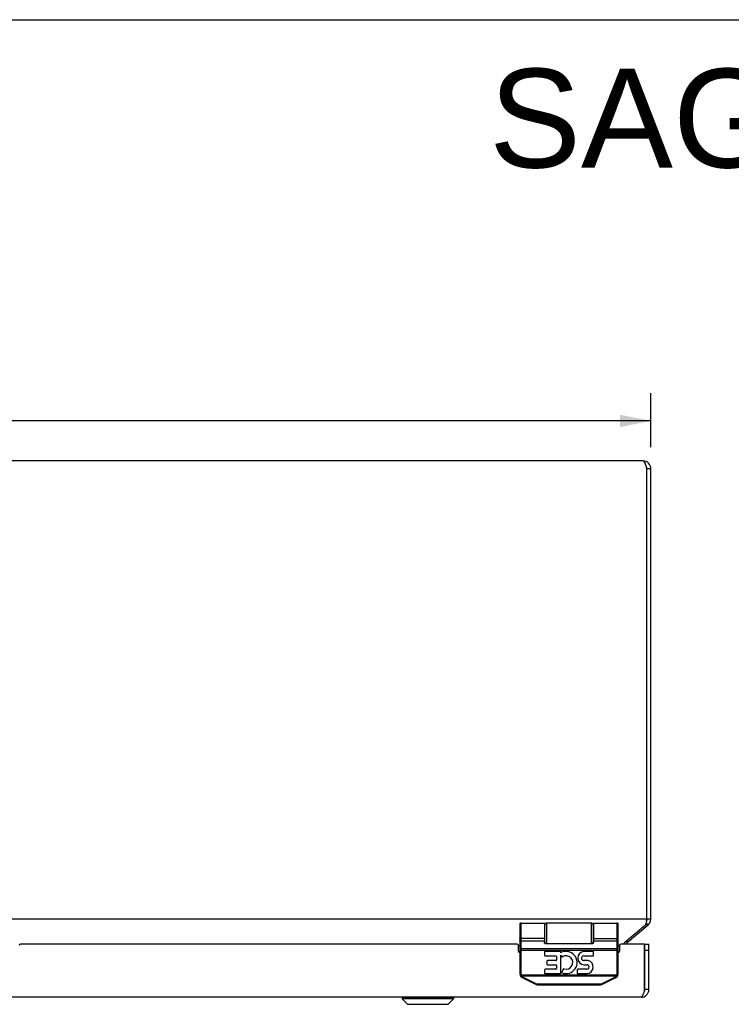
# Model space of a CAD drawing. Header units: inches. Extents: x 0 to 80, y 0 to 51.8.
# Tile 8 of 11: x 34 to 44.9, y 36.7 to 51.8. Entities that reach past the tile are written whole.
import ezdxf

# ---------------------------------------------------------------- set-up
doc = ezdxf.new("R2010")
doc.units = ezdxf.units.IN
doc.header["$LTSCALE"] = 4.400265
doc.header["$MEASUREMENT"] = 0
doc.layers.get('0').update_dxf_attribs({"linetype": 'CONTINUOUS'})
for name, color, linetype in [('02___PRT_ALL_AXES', 7, 'CONTINUOUS'), ('06___PRT_ALL_SURFS', 7, 'CONTINUOUS'), ('DIMENSIONS', 7, 'CONTINUOUS')]:
    doc.layers.add(name, color=color, linetype=linetype)
doc.styles.get("Standard").update_dxf_attribs({"font": 'arial.ttf'})
doc.dimstyles.new('DIMSTYLE_1', dxfattribs={"dimtxt": 0.352962, "dimasz": 0.470617, "dimexe": 0.09, "dimexo": 0.07, "dimgap": 0.0375, "dimtad": 0, "dimtih": 1, "dimtoh": 1, "dimzin": 4, "dimdsep": 46, "dimtxsty": 'Standard', "dimblk": '_FILLED', "dimblk1": '_FILLED', "dimblk2": '_FILLED', "dimcen": 0.09, "dimazin": 1, "dimtfac": 1, "dimtofl": 0, "dimtmove": 0, "dimatfit": 3, "dimldrblk": '_FILLED', "dimfxl": 1, "dimtolj": 1, "dimtzin": 4, "dimarcsym": 0})

# ---------------------------------------------------------------- blocks, each defined once
blk = doc.blocks.new('_FILLED')
at = {"color": 0, "linetype": 'ByBlock'}
blk.add_solid([(0, 0), (-1, 0.2), (-1, -0.2)], dxfattribs=at)
blk = doc.blocks.new('*D6')
at = {"layer": 'DIMENSIONS', "color": 2, "linetype": 'Continuous'}
for p, q in [((13.655, 45.244), (13.655, 46.069)), ((43.655, 45.244), (43.655, 46.069)), ((13.655, 45.645), (27.862, 45.645)), ((43.655, 45.645), (29.448, 45.645))]:
    blk.add_line(p, q, dxfattribs=at)
at = {"layer": 'DIMENSIONS', "color": 2, "linetype": 'Continuous', "xscale": 0.4706166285, "yscale": 0.4706166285, "zscale": 0.4706166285, "rotation": 180}
blk.add_blockref('_FILLED', (13.655, 45.645), dxfattribs=at)
at = {"layer": 'DIMENSIONS', "color": 2, "linetype": 'Continuous', "xscale": 0.4706166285, "yscale": 0.4706166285, "zscale": 0.4706166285}
blk.add_blockref('_FILLED', (43.655, 45.645), dxfattribs=at)
at = {"layer": 'DIMENSIONS', "color": 2, "linetype": 'Continuous', "insert": (28.655, 45.822), "char_height": 0.353, "width": 1.2334, "attachment_point": 2, "line_spacing_factor": 0.9}
blk.add_mtext('30.00', dxfattribs=at)

msp = doc.modelspace()

# ---------------------------------------------------------------- linework, layer by layer
at = {"color": 7, "linetype": 'Continuous'}
for p, q in [((0, 51.768), (80.005, 51.768)), ((43.655, 44.915), (43.595, 44.915)), ((43.655, 38.042), (43.595, 38.042)), ((41.655, 37.97), (41.655, 37.206)), ((41.668, 37.983), (41.668, 37.206)), ((42.03, 37.983), (42.03, 37.692)), ((42.035, 37.674), (42.035, 37.953)), ((42.065, 37.672), (42.065, 37.983)), ((42.745, 37.983), (42.745, 37.672)), ((42.775, 37.953), (42.775, 37.674)), ((43.142, 37.206), (43.142, 37.983)), ((43.155, 37.206), (43.155, 37.97)), ((43.612, 37.95), (43.583, 37.984)), ((41.655, 37.752), (41.655, 37.753)), ((41.655, 37.753), (41.655, 37.753)), ((41.655, 37.752), (41.655, 37.752)), ((41.655, 37.752), (41.655, 37.752)), ((41.655, 37.752), (41.655, 37.752)), ((41.655, 37.752), (41.655, 37.752)), ((41.655, 37.752), (41.655, 37.752)), ((41.655, 37.752), (41.655, 37.752)), ((42.78, 37.746), (43.142, 37.746)), ((42.78, 37.746), (43.142, 37.746)), ((43.155, 37.753), (43.155, 37.753)), ((43.155, 37.752), (43.155, 37.753)), ((43.155, 37.752), (43.155, 37.752)), ((43.155, 37.752), (43.155, 37.752)), ((43.155, 37.752), (43.155, 37.752)), ((43.155, 37.752), (43.155, 37.752)), ((43.155, 37.752), (43.155, 37.752)), ((41.655, 37.57), (43.155, 37.57)), ((41.661, 37.59), (41.66, 37.59)), ((41.662, 37.59), (41.661, 37.59)), ((41.661, 37.59), (41.661, 37.59)), ((41.661, 37.59), (41.661, 37.59)), ((41.663, 37.59), (41.662, 37.59)), ((41.662, 37.59), (41.662, 37.59)), ((41.662, 37.59), (41.662, 37.59)), ((41.664, 37.59), (41.663, 37.59)), ((41.663, 37.59), (41.663, 37.59)), ((41.665, 37.59), (41.664, 37.59)), ((41.664, 37.59), (41.664, 37.59)), ((41.664, 37.59), (41.664, 37.59)), ((41.666, 37.589), (41.665, 37.59)), ((41.665, 37.59), (41.665, 37.59)), ((41.666, 37.589), (41.666, 37.589)), ((41.668, 37.589), (41.667, 37.589)), ((41.667, 37.589), (41.667, 37.589)), ((41.668, 37.71), (42.03, 37.71)), ((43.142, 37.589), (41.668, 37.589)), ((41.668, 37.589), (41.668, 37.589)), ((42.04, 37.672), (42.77, 37.672)), ((42.78, 37.71), (43.142, 37.71)), ((43.142, 37.589), (43.143, 37.589)), ((43.143, 37.589), (43.144, 37.589)), ((43.143, 37.589), (43.143, 37.589)), ((43.144, 37.589), (43.145, 37.589)), ((43.144, 37.589), (43.144, 37.589)), ((43.145, 37.59), (43.146, 37.59)), ((43.145, 37.589), (43.145, 37.59)), ((43.145, 37.589), (43.145, 37.589)), ((43.146, 37.59), (43.146, 37.59)), ((43.147, 37.59), (43.148, 37.59)), ((43.147, 37.59), (43.147, 37.59)), ((43.148, 37.59), (43.149, 37.59)), ((43.148, 37.59), (43.148, 37.59)), ((43.148, 37.59), (43.148, 37.59)), ((43.149, 37.59), (43.15, 37.59)), ((43.149, 37.59), (43.149, 37.59)), ((43.15, 37.59), (43.15, 37.59)), ((43.15, 37.59), (43.15, 37.59)), ((43.299, 37.687), (43.283, 37.706)), ((43.565, 37.66), (43.625, 37.66)), ((43.565, 36.97), (43.565, 37.66)), ((43.565, 37.57), (43.625, 37.57)), ((41.668, 37.206), (41.655, 37.206)), ((41.67, 37.194), (41.657, 37.191)), ((41.67, 37.172), (41.669, 37.172)), ((41.669, 37.172), (41.669, 37.172)), ((41.67, 37.194), (43.141, 37.194)), ((41.671, 37.173), (41.67, 37.173)), ((41.67, 37.173), (41.67, 37.172)), ((41.67, 37.172), (41.67, 37.172)), ((41.672, 37.173), (41.671, 37.173)), ((41.671, 37.173), (41.671, 37.173)), ((41.673, 37.174), (41.672, 37.174)), ((41.672, 37.174), (41.672, 37.174)), ((41.672, 37.174), (41.672, 37.173)), ((41.674, 37.175), (41.673, 37.174)), ((41.673, 37.174), (41.673, 37.174)), ((41.673, 37.174), (41.673, 37.174)), ((41.675, 37.175), (41.674, 37.175)), ((41.674, 37.175), (41.674, 37.175)), ((41.676, 37.176), (41.675, 37.176)), ((41.675, 37.176), (41.675, 37.175)), ((41.677, 37.176), (41.676, 37.176)), ((41.677, 37.176), (43.134, 37.176)), ((41.69, 37.15), (41.892, 37.049)), ((41.692, 37.152), (41.691, 37.152)), ((41.691, 37.152), (41.691, 37.152)), ((41.691, 37.152), (41.691, 37.151)), ((41.691, 37.151), (41.691, 37.151)), ((41.693, 37.154), (41.692, 37.154)), ((41.692, 37.154), (41.692, 37.153)), ((41.692, 37.153), (41.692, 37.153)), ((41.692, 37.153), (41.692, 37.153)), ((41.692, 37.153), (41.692, 37.152)), ((41.692, 37.152), (41.692, 37.152)), ((41.694, 37.156), (41.693, 37.155)), ((41.693, 37.155), (41.693, 37.155)), ((41.693, 37.155), (41.693, 37.154)), ((41.695, 37.158), (41.694, 37.157)), ((41.694, 37.157), (41.694, 37.156)), ((41.694, 37.156), (41.694, 37.156)), ((41.696, 37.16), (41.695, 37.159)), ((41.695, 37.159), (41.695, 37.158)), ((41.696, 37.16), (41.898, 37.058)), ((42.913, 37.058), (43.115, 37.16)), ((42.918, 37.049), (43.121, 37.15)), ((43.115, 37.16), (43.115, 37.159)), ((43.115, 37.159), (43.116, 37.158)), ((43.116, 37.158), (43.116, 37.157)), ((43.116, 37.157), (43.117, 37.156)), ((43.116, 37.157), (43.116, 37.157)), ((43.117, 37.156), (43.117, 37.155)), ((43.117, 37.155), (43.118, 37.154)), ((43.117, 37.155), (43.117, 37.155)), ((43.118, 37.154), (43.118, 37.153)), ((43.118, 37.154), (43.118, 37.154)), ((43.118, 37.153), (43.119, 37.153)), ((43.118, 37.153), (43.118, 37.153)), ((43.119, 37.153), (43.119, 37.152)), ((43.119, 37.152), (43.119, 37.151)), ((43.119, 37.152), (43.119, 37.152)), ((43.119, 37.152), (43.119, 37.152)), ((43.119, 37.152), (43.119, 37.152)), ((43.119, 37.151), (43.12, 37.151)), ((43.119, 37.151), (43.119, 37.151)), ((43.134, 37.176), (43.135, 37.176)), ((43.134, 37.176), (43.134, 37.176)), ((43.135, 37.176), (43.136, 37.175)), ((43.136, 37.175), (43.137, 37.175)), ((43.136, 37.175), (43.136, 37.175)), ((43.137, 37.175), (43.137, 37.174)), ((43.138, 37.174), (43.139, 37.174)), ((43.138, 37.174), (43.138, 37.174)), ((43.138, 37.174), (43.138, 37.174)), ((43.139, 37.174), (43.139, 37.173)), ((43.139, 37.173), (43.14, 37.173)), ((43.139, 37.173), (43.139, 37.173)), ((43.14, 37.173), (43.14, 37.172)), ((43.14, 37.173), (43.14, 37.173)), ((43.14, 37.173), (43.14, 37.173)), ((43.14, 37.172), (43.141, 37.172)), ((43.141, 37.194), (43.153, 37.191)), ((43.141, 37.172), (43.142, 37.172)), ((43.141, 37.172), (43.141, 37.172)), ((43.141, 37.172), (43.141, 37.172)), ((43.142, 37.206), (43.155, 37.206)), ((41.894, 37.051), (41.893, 37.05)), ((41.893, 37.05), (41.893, 37.05)), ((41.893, 37.05), (41.893, 37.05)), ((41.895, 37.053), (41.894, 37.052)), ((41.894, 37.052), (41.894, 37.052)), ((41.894, 37.052), (41.894, 37.051)), ((41.894, 37.051), (41.894, 37.051)), ((41.894, 37.051), (41.894, 37.051)), ((41.894, 37.051), (41.894, 37.051)), ((41.896, 37.055), (41.895, 37.054)), ((41.895, 37.054), (41.895, 37.053)), ((41.895, 37.053), (41.895, 37.053)), ((41.895, 37.053), (41.895, 37.053)), ((41.897, 37.056), (41.896, 37.055)), ((41.896, 37.055), (41.896, 37.055)), ((41.898, 37.058), (41.897, 37.057)), ((41.897, 37.057), (41.897, 37.057)), ((41.897, 37.057), (41.897, 37.056)), ((41.92, 37.053), (42.89, 37.053)), ((41.92, 37.053), (41.92, 37.042)), ((41.92, 37.042), (42.89, 37.042)), ((42.89, 37.053), (42.89, 37.042)), ((42.913, 37.058), (42.913, 37.057)), ((42.913, 37.057), (42.914, 37.057)), ((42.914, 37.057), (42.914, 37.056)), ((42.914, 37.056), (42.914, 37.055)), ((42.914, 37.055), (42.915, 37.055)), ((42.915, 37.055), (42.915, 37.054)), ((42.915, 37.054), (42.915, 37.053)), ((42.915, 37.053), (42.916, 37.053)), ((42.916, 37.053), (42.916, 37.052)), ((42.916, 37.053), (42.916, 37.053)), ((42.916, 37.052), (42.916, 37.051)), ((42.916, 37.052), (42.916, 37.052)), ((42.916, 37.051), (42.917, 37.051)), ((42.917, 37.051), (42.917, 37.05)), ((42.917, 37.051), (42.917, 37.051)), ((42.917, 37.051), (42.917, 37.051)), ((42.917, 37.05), (42.917, 37.05)), ((42.917, 37.05), (42.917, 37.05)), ((42.917, 37.05), (42.917, 37.05)), ((43.625, 36.97), (43.565, 36.97)), ((39.856, 36.847), (40.644, 36.847)), ((39.856, 36.847), (39.856, 36.828)), ((40.644, 36.828), (39.856, 36.828)), ((39.856, 36.828), (39.939, 36.745)), ((40.644, 36.828), (40.561, 36.745)), ((40.644, 36.847), (40.644, 36.828)), ((39.939, 36.745), (40.561, 36.745)), ((39.944, 36.743), (40.556, 36.743))]:
    msp.add_line(p, q, dxfattribs=at)
at = {"color": 3, "linetype": 'Continuous'}
for p, q in [((43.535, 45.035), (13.775, 45.035)), ((43.595, 38.042), (43.595, 44.915)), ((43.655, 38.042), (43.655, 44.915)), ((43.595, 38.042), (13.715, 38.042)), ((43.574, 37.95), (43.26, 37.687)), ((43.612, 37.95), (43.299, 37.687)), ((41.615, 37.66), (34.029, 37.66)), ((41.635, 37.641), (41.655, 37.641)), ((41.635, 37.555), (41.635, 37.64)), ((43.155, 37.641), (43.175, 37.641)), ((43.175, 37.64), (43.175, 37.555)), ((43.56, 37.66), (43.195, 37.66)), ((43.56, 36.954), (43.56, 37.66)), ((43.625, 36.97), (43.625, 37.66)), ((43.505, 36.85), (13.805, 36.85))]:
    msp.add_line(p, q, dxfattribs=at)
for points in [[(43.535, 45.035), (43.538, 45.034), (43.541, 45.033), (43.543, 45.032), (43.546, 45.03), (43.549, 45.027), (43.552, 45.024), (43.554, 45.02), (43.557, 45.016), (43.56, 45.011), (43.562, 45.005), (43.565, 44.999), (43.568, 44.993), (43.571, 44.986), (43.573, 44.979), (43.576, 44.972), (43.579, 44.964), (43.582, 44.957), (43.584, 44.948), (43.587, 44.94), (43.59, 44.932), (43.593, 44.923), (43.595, 44.915)], [(43.595, 38.042), (43.592, 38.027), (43.591, 38.019), (43.589, 38.012), (43.588, 38.005), (43.586, 37.998), (43.585, 37.991), (43.583, 37.984), (43.581, 37.978), (43.58, 37.971), (43.578, 37.966), (43.577, 37.96), (43.575, 37.955), (43.574, 37.95)], [(43.26, 37.687), (43.256, 37.683), (43.252, 37.679), (43.248, 37.675), (43.243, 37.671), (43.239, 37.666), (43.235, 37.661), (43.234, 37.66)], [(43.505, 36.85), (43.508, 36.85), (43.51, 36.851), (43.512, 36.852), (43.514, 36.853), (43.517, 36.855), (43.519, 36.858), (43.521, 36.86), (43.524, 36.864), (43.526, 36.867), (43.528, 36.871), (43.53, 36.875), (43.533, 36.88), (43.535, 36.885), (43.537, 36.89), (43.54, 36.895), (43.542, 36.901), (43.544, 36.907), (43.546, 36.913), (43.549, 36.92), (43.551, 36.927), (43.553, 36.933), (43.556, 36.94), (43.558, 36.947), (43.56, 36.954)]]:
    msp.add_lwpolyline(points, dxfattribs=at)
at = {"color": 7, "linetype": 'Continuous'}
for points in [[(42.78, 37.983), (42.78, 37.692), (42.78, 37.691), (42.78, 37.691), (42.78, 37.69), (42.78, 37.689), (42.78, 37.689), (42.78, 37.688), (42.78, 37.687), (42.78, 37.687), (42.78, 37.686), (42.78, 37.686), (42.78, 37.685), (42.78, 37.685), (42.78, 37.684), (42.78, 37.684), (42.78, 37.683), (42.779, 37.683), (42.779, 37.683), (42.779, 37.682), (42.779, 37.682), (42.779, 37.681), (42.779, 37.681), (42.779, 37.681), (42.779, 37.68), (42.779, 37.68), (42.779, 37.68), (42.778, 37.68), (42.778, 37.679), (42.778, 37.679), (42.778, 37.679), (42.778, 37.678), (42.778, 37.678), (42.778, 37.678), (42.778, 37.678), (42.778, 37.677), (42.777, 37.677), (42.777, 37.677), (42.777, 37.677), (42.777, 37.677), (42.777, 37.676), (42.777, 37.676), (42.777, 37.676), (42.777, 37.676), (42.776, 37.676), (42.776, 37.675), (42.776, 37.675), (42.776, 37.675), (42.776, 37.675), (42.776, 37.675), (42.776, 37.675), (42.776, 37.675), (42.775, 37.674), (42.775, 37.674), (42.775, 37.674), (42.775, 37.674), (42.775, 37.674), (42.775, 37.674), (42.775, 37.674), (42.775, 37.674), (42.774, 37.674), (42.774, 37.674), (42.774, 37.673), (42.774, 37.673), (42.774, 37.673), (42.774, 37.673), (42.774, 37.673), (42.774, 37.673), (42.774, 37.673), (42.773, 37.673), (42.773, 37.673), (42.773, 37.673), (42.773, 37.673), (42.773, 37.673), (42.773, 37.673), (42.773, 37.673), (42.773, 37.673), (42.773, 37.673), (42.772, 37.672), (42.772, 37.672), (42.772, 37.672), (42.772, 37.672), (42.772, 37.672), (42.772, 37.672), (42.772, 37.672), (42.772, 37.672), (42.772, 37.672), (42.771, 37.672), (42.771, 37.672), (42.771, 37.672), (42.771, 37.672), (42.771, 37.672), (42.771, 37.672), (42.771, 37.672), (42.771, 37.672), (42.771, 37.672), (42.77, 37.672), (42.77, 37.672), (42.77, 37.672)], [(42.03, 37.746), (41.668, 37.746), (41.668, 37.746), (41.668, 37.746), (41.667, 37.746), (41.667, 37.746), (41.667, 37.746), (41.667, 37.746), (41.667, 37.746), (41.666, 37.746), (41.666, 37.746), (41.666, 37.746), (41.666, 37.746), (41.665, 37.746), (41.665, 37.746), (41.665, 37.746), (41.665, 37.746), (41.665, 37.746), (41.664, 37.746), (41.664, 37.746), (41.664, 37.746), (41.664, 37.747), (41.664, 37.747), (41.663, 37.747), (41.663, 37.747), (41.663, 37.747), (41.663, 37.747), (41.663, 37.747), (41.662, 37.747), (41.662, 37.747), (41.662, 37.747), (41.662, 37.747), (41.662, 37.747), (41.661, 37.747), (41.661, 37.747), (41.661, 37.747), (41.661, 37.747), (41.661, 37.747), (41.661, 37.747), (41.66, 37.747), (41.66, 37.748), (41.66, 37.748), (41.66, 37.748), (41.66, 37.748), (41.66, 37.748), (41.659, 37.748), (41.659, 37.748), (41.659, 37.748), (41.659, 37.748), (41.659, 37.748), (41.659, 37.748), (41.658, 37.748), (41.658, 37.748), (41.658, 37.749), (41.658, 37.749), (41.658, 37.749), (41.658, 37.749), (41.658, 37.749), (41.658, 37.749), (41.657, 37.749), (41.657, 37.749), (41.657, 37.749), (41.657, 37.749), (41.657, 37.749), (41.657, 37.75), (41.657, 37.75), (41.657, 37.75), (41.657, 37.75), (41.656, 37.75), (41.656, 37.75), (41.656, 37.75), (41.656, 37.75), (41.656, 37.75), (41.656, 37.75), (41.656, 37.751), (41.656, 37.751), (41.656, 37.751), (41.656, 37.751), (41.656, 37.751), (41.656, 37.751), (41.656, 37.751), (41.656, 37.751), (41.656, 37.751), (41.655, 37.751), (41.655, 37.752), (41.655, 37.752), (41.655, 37.752)], [(42.03, 37.746), (41.668, 37.746), (41.668, 37.746), (41.668, 37.746), (41.667, 37.746), (41.667, 37.746), (41.667, 37.746), (41.667, 37.746), (41.667, 37.746), (41.666, 37.746), (41.666, 37.746), (41.666, 37.746), (41.666, 37.746), (41.665, 37.746), (41.665, 37.746), (41.665, 37.746), (41.665, 37.746), (41.665, 37.746), (41.664, 37.746), (41.664, 37.746), (41.664, 37.747), (41.664, 37.747), (41.664, 37.747), (41.663, 37.747), (41.663, 37.747), (41.663, 37.747), (41.663, 37.747), (41.663, 37.747), (41.662, 37.747), (41.662, 37.747), (41.662, 37.747), (41.662, 37.747), (41.662, 37.747), (41.661, 37.747), (41.661, 37.747), (41.661, 37.747), (41.661, 37.747), (41.661, 37.747), (41.661, 37.747), (41.66, 37.747), (41.66, 37.748), (41.66, 37.748), (41.66, 37.748), (41.66, 37.748), (41.66, 37.748), (41.659, 37.748), (41.659, 37.748), (41.659, 37.748), (41.659, 37.748), (41.659, 37.748), (41.659, 37.748), (41.658, 37.748), (41.658, 37.748), (41.658, 37.749), (41.658, 37.749), (41.658, 37.749), (41.658, 37.749), (41.658, 37.749), (41.658, 37.749), (41.657, 37.749), (41.657, 37.749), (41.657, 37.749), (41.657, 37.749), (41.657, 37.749), (41.657, 37.75), (41.657, 37.75), (41.657, 37.75), (41.657, 37.75), (41.656, 37.75), (41.656, 37.75), (41.656, 37.75), (41.656, 37.75), (41.656, 37.75), (41.656, 37.75), (41.656, 37.751), (41.656, 37.751), (41.656, 37.751), (41.656, 37.751), (41.656, 37.751), (41.656, 37.751), (41.656, 37.751), (41.656, 37.751), (41.656, 37.751), (41.655, 37.751), (41.655, 37.752), (41.655, 37.752), (41.655, 37.752)], [(41.668, 37.71), (41.668, 37.71), (41.668, 37.71), (41.668, 37.71), (41.667, 37.71), (41.667, 37.71), (41.667, 37.71), (41.667, 37.71), (41.667, 37.71), (41.666, 37.71), (41.666, 37.71), (41.666, 37.71), (41.666, 37.71), (41.665, 37.71), (41.665, 37.71), (41.665, 37.71), (41.665, 37.71), (41.665, 37.711), (41.664, 37.711), (41.664, 37.711), (41.664, 37.711), (41.664, 37.711), (41.664, 37.711), (41.663, 37.711), (41.663, 37.711), (41.663, 37.711), (41.663, 37.711), (41.663, 37.711), (41.662, 37.711), (41.662, 37.711), (41.662, 37.711), (41.662, 37.711), (41.662, 37.712), (41.661, 37.712), (41.661, 37.712), (41.661, 37.712), (41.661, 37.712), (41.661, 37.712), (41.661, 37.712), (41.66, 37.712), (41.66, 37.712), (41.66, 37.712), (41.66, 37.712), (41.66, 37.713), (41.66, 37.713), (41.659, 37.713), (41.659, 37.713), (41.659, 37.713), (41.659, 37.713), (41.659, 37.713), (41.659, 37.713), (41.658, 37.714), (41.658, 37.714), (41.658, 37.714), (41.658, 37.714), (41.658, 37.714), (41.658, 37.714), (41.658, 37.714), (41.658, 37.714), (41.657, 37.715), (41.657, 37.715), (41.657, 37.715), (41.657, 37.715), (41.657, 37.715), (41.657, 37.715), (41.657, 37.715), (41.657, 37.716), (41.657, 37.716), (41.656, 37.716), (41.656, 37.716), (41.656, 37.716), (41.656, 37.716), (41.656, 37.716), (41.656, 37.717), (41.656, 37.717), (41.656, 37.717), (41.656, 37.717), (41.656, 37.717), (41.656, 37.717), (41.656, 37.718), (41.656, 37.718), (41.656, 37.718), (41.656, 37.718), (41.655, 37.718), (41.655, 37.718), (41.655, 37.719), (41.655, 37.719), (41.655, 37.719), (41.655, 37.719), (41.655, 37.719), (41.655, 37.719), (41.655, 37.719), (41.655, 37.72), (41.655, 37.72), (41.655, 37.72)], [(43.142, 37.746), (43.143, 37.746), (43.143, 37.746), (43.143, 37.746), (43.143, 37.746), (43.144, 37.746), (43.144, 37.746), (43.144, 37.746), (43.144, 37.746), (43.144, 37.746), (43.145, 37.746), (43.145, 37.746), (43.145, 37.746), (43.145, 37.746), (43.145, 37.746), (43.146, 37.746), (43.146, 37.746), (43.146, 37.746), (43.146, 37.746), (43.147, 37.746), (43.147, 37.747), (43.147, 37.747), (43.147, 37.747), (43.147, 37.747), (43.148, 37.747), (43.148, 37.747), (43.148, 37.747), (43.148, 37.747), (43.148, 37.747), (43.148, 37.747), (43.149, 37.747), (43.149, 37.747), (43.149, 37.747), (43.149, 37.747), (43.149, 37.747), (43.15, 37.747), (43.15, 37.747), (43.15, 37.747), (43.15, 37.747), (43.15, 37.748), (43.15, 37.748), (43.151, 37.748), (43.151, 37.748), (43.151, 37.748), (43.151, 37.748), (43.151, 37.748), (43.151, 37.748), (43.152, 37.748), (43.152, 37.748), (43.152, 37.748), (43.152, 37.748), (43.152, 37.748), (43.152, 37.749), (43.152, 37.749), (43.153, 37.749), (43.153, 37.749), (43.153, 37.749), (43.153, 37.749), (43.153, 37.749), (43.153, 37.749), (43.153, 37.749), (43.153, 37.749), (43.154, 37.749), (43.154, 37.75), (43.154, 37.75), (43.154, 37.75), (43.154, 37.75), (43.154, 37.75), (43.154, 37.75), (43.154, 37.75), (43.154, 37.75), (43.154, 37.75), (43.154, 37.75), (43.155, 37.751), (43.155, 37.751), (43.155, 37.751), (43.155, 37.751), (43.155, 37.751), (43.155, 37.751), (43.155, 37.751), (43.155, 37.751), (43.155, 37.751), (43.155, 37.751), (43.155, 37.752), (43.155, 37.752), (43.155, 37.752), (43.155, 37.752)], [(43.142, 37.746), (43.143, 37.746), (43.143, 37.746), (43.143, 37.746), (43.143, 37.746), (43.144, 37.746), (43.144, 37.746), (43.144, 37.746), (43.144, 37.746), (43.144, 37.746), (43.145, 37.746), (43.145, 37.746), (43.145, 37.746), (43.145, 37.746), (43.145, 37.746), (43.146, 37.746), (43.146, 37.746), (43.146, 37.746), (43.146, 37.746), (43.147, 37.747), (43.147, 37.747), (43.147, 37.747), (43.147, 37.747), (43.147, 37.747), (43.148, 37.747), (43.148, 37.747), (43.148, 37.747), (43.148, 37.747), (43.148, 37.747), (43.148, 37.747), (43.149, 37.747), (43.149, 37.747), (43.149, 37.747), (43.149, 37.747), (43.149, 37.747), (43.15, 37.747), (43.15, 37.747), (43.15, 37.747), (43.15, 37.747), (43.15, 37.748), (43.15, 37.748), (43.151, 37.748), (43.151, 37.748), (43.151, 37.748), (43.151, 37.748), (43.151, 37.748), (43.151, 37.748), (43.152, 37.748), (43.152, 37.748), (43.152, 37.748), (43.152, 37.748), (43.152, 37.748), (43.152, 37.749), (43.152, 37.749), (43.153, 37.749), (43.153, 37.749), (43.153, 37.749), (43.153, 37.749), (43.153, 37.749), (43.153, 37.749), (43.153, 37.749), (43.153, 37.749), (43.154, 37.749), (43.154, 37.75), (43.154, 37.75), (43.154, 37.75), (43.154, 37.75), (43.154, 37.75), (43.154, 37.75), (43.154, 37.75), (43.154, 37.75), (43.154, 37.75), (43.154, 37.75), (43.155, 37.751), (43.155, 37.751), (43.155, 37.751), (43.155, 37.751), (43.155, 37.751), (43.155, 37.751), (43.155, 37.751), (43.155, 37.751), (43.155, 37.751), (43.155, 37.751), (43.155, 37.752), (43.155, 37.752), (43.155, 37.752)], [(43.142, 37.71), (43.142, 37.71), (43.143, 37.71), (43.143, 37.71), (43.143, 37.71), (43.143, 37.71), (43.144, 37.71), (43.144, 37.71), (43.144, 37.71), (43.144, 37.71), (43.144, 37.71), (43.145, 37.71), (43.145, 37.71), (43.145, 37.71), (43.145, 37.71), (43.145, 37.71), (43.146, 37.71), (43.146, 37.711), (43.146, 37.711), (43.146, 37.711), (43.147, 37.711), (43.147, 37.711), (43.147, 37.711), (43.147, 37.711), (43.147, 37.711), (43.148, 37.711), (43.148, 37.711), (43.148, 37.711), (43.148, 37.711), (43.148, 37.711), (43.148, 37.711), (43.149, 37.711), (43.149, 37.712), (43.149, 37.712), (43.149, 37.712), (43.149, 37.712), (43.15, 37.712), (43.15, 37.712), (43.15, 37.712), (43.15, 37.712), (43.15, 37.712), (43.15, 37.712), (43.151, 37.712), (43.151, 37.713), (43.151, 37.713), (43.151, 37.713), (43.151, 37.713), (43.151, 37.713), (43.152, 37.713), (43.152, 37.713), (43.152, 37.713), (43.152, 37.714), (43.152, 37.714), (43.152, 37.714), (43.152, 37.714), (43.153, 37.714), (43.153, 37.714), (43.153, 37.714), (43.153, 37.714), (43.153, 37.715), (43.153, 37.715), (43.153, 37.715), (43.153, 37.715), (43.154, 37.715), (43.154, 37.715), (43.154, 37.715), (43.154, 37.716), (43.154, 37.716), (43.154, 37.716), (43.154, 37.716), (43.154, 37.716), (43.154, 37.716), (43.154, 37.716), (43.154, 37.717), (43.155, 37.717), (43.155, 37.717), (43.155, 37.717), (43.155, 37.717), (43.155, 37.717), (43.155, 37.718), (43.155, 37.718), (43.155, 37.718), (43.155, 37.718), (43.155, 37.718), (43.155, 37.718), (43.155, 37.719), (43.155, 37.719), (43.155, 37.719), (43.155, 37.719), (43.155, 37.719), (43.155, 37.719), (43.155, 37.719), (43.155, 37.72), (43.155, 37.72), (43.155, 37.72)], [(41.66, 37.59), (41.66, 37.59), (41.66, 37.59), (41.66, 37.59), (41.659, 37.59), (41.659, 37.59), (41.659, 37.59), (41.659, 37.59), (41.659, 37.59), (41.659, 37.59), (41.658, 37.59), (41.658, 37.59), (41.658, 37.59), (41.658, 37.59), (41.658, 37.59), (41.658, 37.59), (41.658, 37.59), (41.658, 37.59), (41.657, 37.59), (41.657, 37.59), (41.657, 37.59), (41.657, 37.59), (41.657, 37.59), (41.657, 37.591), (41.657, 37.591), (41.657, 37.591), (41.657, 37.591), (41.656, 37.591), (41.656, 37.591), (41.656, 37.591), (41.656, 37.591), (41.656, 37.591), (41.656, 37.591), (41.656, 37.591), (41.656, 37.591), (41.656, 37.591), (41.656, 37.591), (41.656, 37.591), (41.656, 37.591), (41.656, 37.591), (41.656, 37.591), (41.656, 37.591), (41.655, 37.591), (41.655, 37.591), (41.655, 37.591), (41.655, 37.591), (41.655, 37.591), (41.655, 37.591), (41.655, 37.591), (41.655, 37.591), (41.655, 37.591), (41.655, 37.591), (41.655, 37.591), (41.655, 37.591)], [(41.667, 37.589), (41.666, 37.589), (41.666, 37.589)], [(42.04, 37.672), (42.04, 37.672), (42.04, 37.672), (42.04, 37.672), (42.04, 37.672), (42.04, 37.672), (42.04, 37.672), (42.039, 37.672), (42.039, 37.672), (42.039, 37.672), (42.039, 37.672), (42.039, 37.672), (42.039, 37.672), (42.039, 37.672), (42.039, 37.672), (42.039, 37.672), (42.039, 37.672), (42.038, 37.672), (42.038, 37.672), (42.038, 37.672), (42.038, 37.672), (42.038, 37.673), (42.038, 37.673), (42.038, 37.673), (42.038, 37.673), (42.038, 37.673), (42.037, 37.673), (42.037, 37.673), (42.037, 37.673), (42.037, 37.673), (42.037, 37.673), (42.037, 37.673), (42.037, 37.673), (42.037, 37.673), (42.036, 37.673), (42.036, 37.673), (42.036, 37.673), (42.036, 37.674), (42.036, 37.674), (42.036, 37.674), (42.036, 37.674), (42.036, 37.674), (42.036, 37.674), (42.035, 37.674), (42.035, 37.674), (42.035, 37.674), (42.035, 37.674), (42.035, 37.675), (42.035, 37.675), (42.035, 37.675), (42.035, 37.675), (42.034, 37.675), (42.034, 37.675), (42.034, 37.675), (42.034, 37.676), (42.034, 37.676), (42.034, 37.676), (42.034, 37.676), (42.034, 37.676), (42.033, 37.677), (42.033, 37.677), (42.033, 37.677), (42.033, 37.677), (42.033, 37.677), (42.033, 37.678), (42.033, 37.678), (42.033, 37.678), (42.033, 37.678), (42.032, 37.679), (42.032, 37.679), (42.032, 37.679), (42.032, 37.68), (42.032, 37.68), (42.032, 37.68), (42.032, 37.68), (42.032, 37.681), (42.032, 37.681), (42.031, 37.681), (42.031, 37.682), (42.031, 37.682), (42.031, 37.683), (42.031, 37.683), (42.031, 37.683), (42.031, 37.684), (42.031, 37.684), (42.031, 37.685), (42.031, 37.685), (42.031, 37.686), (42.031, 37.686), (42.03, 37.687), (42.03, 37.687), (42.03, 37.688), (42.03, 37.689), (42.03, 37.689), (42.03, 37.69), (42.03, 37.691), (42.03, 37.691), (42.03, 37.692)], [(43.146, 37.59), (43.147, 37.59), (43.147, 37.59)], [(43.15, 37.59), (43.15, 37.59), (43.151, 37.59)], [(43.151, 37.59), (43.151, 37.59), (43.151, 37.59), (43.151, 37.59), (43.151, 37.59), (43.152, 37.59), (43.152, 37.59), (43.152, 37.59), (43.152, 37.59), (43.152, 37.59), (43.152, 37.59), (43.152, 37.59), (43.153, 37.59), (43.153, 37.59), (43.153, 37.59), (43.153, 37.59), (43.153, 37.59), (43.153, 37.59), (43.153, 37.59), (43.153, 37.59), (43.154, 37.59), (43.154, 37.591), (43.154, 37.591), (43.154, 37.591), (43.154, 37.591), (43.154, 37.591), (43.154, 37.591), (43.154, 37.591), (43.154, 37.591), (43.154, 37.591), (43.154, 37.591), (43.155, 37.591), (43.155, 37.591), (43.155, 37.591), (43.155, 37.591), (43.155, 37.591), (43.155, 37.591), (43.155, 37.591), (43.155, 37.591), (43.155, 37.591), (43.155, 37.591), (43.155, 37.591), (43.155, 37.591), (43.155, 37.591), (43.155, 37.591), (43.155, 37.591), (43.155, 37.591), (43.155, 37.591), (43.155, 37.591), (43.155, 37.591), (43.155, 37.591), (43.155, 37.591)], [(41.669, 37.172), (41.669, 37.172), (41.669, 37.172), (41.669, 37.172), (41.669, 37.172), (41.668, 37.172), (41.668, 37.172), (41.668, 37.172), (41.668, 37.172), (41.668, 37.171), (41.668, 37.171), (41.668, 37.171), (41.668, 37.171), (41.668, 37.171), (41.667, 37.171), (41.667, 37.171), (41.667, 37.171), (41.667, 37.171), (41.667, 37.171), (41.667, 37.171), (41.667, 37.171), (41.667, 37.171), (41.667, 37.171), (41.667, 37.171), (41.667, 37.171), (41.667, 37.171), (41.666, 37.171), (41.666, 37.171), (41.666, 37.171), (41.666, 37.171), (41.666, 37.171), (41.666, 37.171), (41.666, 37.171), (41.666, 37.171), (41.666, 37.171), (41.666, 37.171), (41.666, 37.171), (41.666, 37.171), (41.666, 37.171), (41.666, 37.171), (41.666, 37.171), (41.666, 37.171), (41.666, 37.171), (41.666, 37.171), (41.666, 37.171)], [(41.67, 37.194), (41.67, 37.193), (41.67, 37.193), (41.67, 37.192), (41.67, 37.191), (41.67, 37.191), (41.671, 37.19), (41.671, 37.19), (41.671, 37.189), (41.671, 37.189), (41.671, 37.188), (41.671, 37.188), (41.672, 37.187), (41.672, 37.186), (41.672, 37.186), (41.672, 37.185), (41.672, 37.185), (41.673, 37.184), (41.673, 37.184), (41.673, 37.183), (41.673, 37.183), (41.674, 37.182), (41.674, 37.182), (41.674, 37.181), (41.674, 37.181), (41.675, 37.18), (41.675, 37.179), (41.675, 37.179), (41.675, 37.178), (41.676, 37.178), (41.676, 37.177), (41.676, 37.177), (41.677, 37.176)], [(41.671, 37.173), (41.671, 37.173), (41.671, 37.173)], [(41.677, 37.176), (41.677, 37.176), (41.677, 37.176), (41.677, 37.175), (41.678, 37.175), (41.678, 37.174), (41.678, 37.174), (41.679, 37.173), (41.679, 37.173), (41.679, 37.173), (41.68, 37.172), (41.68, 37.172), (41.68, 37.171), (41.681, 37.171), (41.681, 37.17), (41.682, 37.17), (41.682, 37.17), (41.682, 37.169), (41.683, 37.169), (41.683, 37.169), (41.683, 37.168), (41.684, 37.168), (41.684, 37.167), (41.685, 37.167), (41.685, 37.167), (41.685, 37.166), (41.686, 37.166), (41.686, 37.166), (41.687, 37.165), (41.687, 37.165), (41.687, 37.165), (41.688, 37.164), (41.688, 37.164), (41.689, 37.164), (41.689, 37.163), (41.69, 37.163), (41.69, 37.163), (41.691, 37.163), (41.691, 37.162), (41.691, 37.162), (41.692, 37.162), (41.692, 37.161), (41.693, 37.161), (41.693, 37.161), (41.694, 37.161), (41.694, 37.16), (41.695, 37.16), (41.695, 37.16), (41.696, 37.16)], [(41.691, 37.151), (41.691, 37.151), (41.691, 37.151), (41.691, 37.151), (41.691, 37.151), (41.691, 37.151), (41.691, 37.151), (41.691, 37.151), (41.69, 37.15), (41.69, 37.15), (41.69, 37.15), (41.69, 37.15), (41.69, 37.15), (41.69, 37.15), (41.69, 37.15), (41.69, 37.15), (41.69, 37.15), (41.69, 37.15), (41.69, 37.15), (41.69, 37.15), (41.69, 37.15), (41.69, 37.15), (41.69, 37.15), (41.69, 37.15), (41.69, 37.15), (41.69, 37.15), (41.69, 37.15), (41.69, 37.15), (41.69, 37.15), (41.69, 37.15), (41.69, 37.15), (41.69, 37.15)], [(43.115, 37.16), (43.115, 37.16), (43.116, 37.16), (43.116, 37.16), (43.117, 37.161), (43.117, 37.161), (43.118, 37.161), (43.118, 37.161), (43.119, 37.162), (43.119, 37.162), (43.12, 37.162), (43.12, 37.163), (43.12, 37.163), (43.121, 37.163), (43.121, 37.163), (43.122, 37.164), (43.122, 37.164), (43.123, 37.164), (43.123, 37.165), (43.123, 37.165), (43.124, 37.165), (43.124, 37.166), (43.125, 37.166), (43.125, 37.166), (43.125, 37.167), (43.126, 37.167), (43.126, 37.167), (43.127, 37.168), (43.127, 37.168), (43.127, 37.169), (43.128, 37.169), (43.128, 37.169), (43.129, 37.17), (43.129, 37.17), (43.129, 37.17), (43.13, 37.171), (43.13, 37.171), (43.13, 37.172), (43.131, 37.172), (43.131, 37.173), (43.131, 37.173), (43.132, 37.173), (43.132, 37.174), (43.132, 37.174), (43.133, 37.175), (43.133, 37.175), (43.133, 37.176), (43.134, 37.176), (43.134, 37.176)], [(43.12, 37.151), (43.12, 37.151), (43.12, 37.151), (43.12, 37.151), (43.12, 37.151), (43.12, 37.151), (43.12, 37.151), (43.12, 37.15), (43.12, 37.15), (43.12, 37.15), (43.12, 37.15), (43.12, 37.15), (43.12, 37.15), (43.12, 37.15), (43.12, 37.15), (43.12, 37.15), (43.12, 37.15), (43.12, 37.15), (43.12, 37.15), (43.12, 37.15), (43.12, 37.15), (43.121, 37.15), (43.121, 37.15), (43.121, 37.15), (43.121, 37.15), (43.121, 37.15), (43.121, 37.15), (43.121, 37.15), (43.121, 37.15), (43.121, 37.15), (43.121, 37.15)], [(43.134, 37.176), (43.134, 37.177), (43.135, 37.177), (43.135, 37.178), (43.135, 37.178), (43.135, 37.179), (43.136, 37.179), (43.136, 37.18), (43.136, 37.181), (43.136, 37.181), (43.137, 37.182), (43.137, 37.182), (43.137, 37.183), (43.137, 37.183), (43.138, 37.184), (43.138, 37.184), (43.138, 37.185), (43.138, 37.185), (43.138, 37.186), (43.139, 37.186), (43.139, 37.187), (43.139, 37.188), (43.139, 37.188), (43.139, 37.189), (43.14, 37.189), (43.14, 37.19), (43.14, 37.19), (43.14, 37.191), (43.14, 37.191), (43.14, 37.192), (43.141, 37.193), (43.141, 37.193), (43.141, 37.194)], [(43.137, 37.174), (43.137, 37.174), (43.138, 37.174)], [(43.142, 37.172), (43.142, 37.172), (43.142, 37.172), (43.142, 37.172), (43.142, 37.172), (43.142, 37.172), (43.142, 37.172), (43.142, 37.172), (43.143, 37.171), (43.143, 37.171), (43.143, 37.171), (43.143, 37.171), (43.143, 37.171), (43.143, 37.171), (43.143, 37.171), (43.143, 37.171), (43.143, 37.171), (43.143, 37.171), (43.144, 37.171), (43.144, 37.171), (43.144, 37.171), (43.144, 37.171), (43.144, 37.171), (43.144, 37.171), (43.144, 37.171), (43.144, 37.171), (43.144, 37.171), (43.144, 37.171), (43.144, 37.171), (43.144, 37.171), (43.144, 37.171), (43.144, 37.171), (43.144, 37.171), (43.144, 37.171), (43.145, 37.171), (43.145, 37.171), (43.145, 37.171), (43.145, 37.171), (43.145, 37.171), (43.145, 37.171), (43.145, 37.171), (43.145, 37.171), (43.145, 37.171), (43.145, 37.171)], [(41.893, 37.05), (41.893, 37.05), (41.893, 37.05), (41.893, 37.05), (41.893, 37.05), (41.893, 37.05), (41.893, 37.049), (41.893, 37.049), (41.893, 37.049), (41.893, 37.049), (41.893, 37.049), (41.893, 37.049), (41.893, 37.049), (41.893, 37.049), (41.892, 37.049), (41.892, 37.049), (41.892, 37.049), (41.892, 37.049), (41.892, 37.049), (41.892, 37.049), (41.892, 37.049), (41.892, 37.049), (41.892, 37.049), (41.892, 37.049), (41.892, 37.049), (41.892, 37.049), (41.892, 37.049), (41.892, 37.049), (41.892, 37.049), (41.892, 37.049), (41.892, 37.049), (41.892, 37.049)], [(41.898, 37.058), (41.898, 37.058), (41.899, 37.058), (41.899, 37.058), (41.9, 37.058), (41.9, 37.057), (41.901, 37.057), (41.901, 37.057), (41.902, 37.057), (41.902, 37.056), (41.903, 37.056), (41.903, 37.056), (41.904, 37.056), (41.904, 37.056), (41.905, 37.056), (41.905, 37.055), (41.906, 37.055), (41.907, 37.055), (41.907, 37.055), (41.908, 37.055), (41.908, 37.055), (41.909, 37.055), (41.909, 37.054), (41.91, 37.054), (41.91, 37.054), (41.911, 37.054), (41.911, 37.054), (41.912, 37.054), (41.912, 37.054), (41.913, 37.054), (41.913, 37.054), (41.914, 37.054), (41.915, 37.054), (41.915, 37.053), (41.916, 37.053), (41.916, 37.053), (41.917, 37.053), (41.917, 37.053), (41.918, 37.053), (41.918, 37.053), (41.919, 37.053), (41.919, 37.053), (41.92, 37.053)], [(42.89, 37.053), (42.891, 37.053), (42.892, 37.053), (42.892, 37.053), (42.893, 37.053), (42.893, 37.053), (42.894, 37.053), (42.894, 37.053), (42.895, 37.053), (42.895, 37.053), (42.896, 37.054), (42.896, 37.054), (42.897, 37.054), (42.898, 37.054), (42.898, 37.054), (42.899, 37.054), (42.899, 37.054), (42.9, 37.054), (42.9, 37.054), (42.901, 37.054), (42.901, 37.054), (42.902, 37.055), (42.902, 37.055), (42.903, 37.055), (42.903, 37.055), (42.904, 37.055), (42.904, 37.055), (42.905, 37.055), (42.906, 37.056), (42.906, 37.056), (42.907, 37.056), (42.907, 37.056), (42.908, 37.056), (42.908, 37.056), (42.909, 37.057), (42.909, 37.057), (42.91, 37.057), (42.91, 37.057), (42.911, 37.058), (42.911, 37.058), (42.912, 37.058), (42.912, 37.058), (42.913, 37.058)], [(42.917, 37.05), (42.917, 37.05), (42.917, 37.05), (42.918, 37.05), (42.918, 37.05), (42.918, 37.049), (42.918, 37.049), (42.918, 37.049), (42.918, 37.049), (42.918, 37.049), (42.918, 37.049), (42.918, 37.049), (42.918, 37.049), (42.918, 37.049), (42.918, 37.049), (42.918, 37.049), (42.918, 37.049), (42.918, 37.049), (42.918, 37.049), (42.918, 37.049), (42.918, 37.049), (42.918, 37.049), (42.918, 37.049), (42.918, 37.049), (42.918, 37.049), (42.918, 37.049), (42.918, 37.049), (42.918, 37.049), (42.918, 37.049), (42.918, 37.049), (42.918, 37.049)]]:
    msp.add_lwpolyline(points, dxfattribs=at)
at = {"color": 3, "linetype": 'Continuous'}
for centre, radius, start, end in [((43.535, 44.915), 0.12, 0, 90), ((43.535, 38.042), 0.12, 310, 360), ((34.029, 37.64), 0.02, 90, 180), ((41.615, 37.64), 0.02, 0, 90), ((43.195, 37.64), 0.02, 90, 180), ((43.338, 37.641), 0.06, 130, 161.1799), ((41.655, 37.555), 0.02, 180, 270), ((43.155, 37.555), 0.02, 270, 360), ((43.505, 36.97), 0.12, 270, 360)]:
    msp.add_arc(centre, radius, start, end, dxfattribs=at)
at = {"color": 7, "linetype": 'Continuous'}
for centre, radius, start, end in [((43.535, 44.915), 0.06, 0, 35.7282), ((43.535, 38.042), 0.06, 336.8969, 360), ((41.668, 37.97), 0.013, 90, 180), ((42.065, 37.953), 0.03, 90, 180), ((42.745, 37.953), 0.03, 0, 90), ((43.142, 37.97), 0.013, 0, 90), ((42.065, 37.698), 0.03, 180, 239.8723), ((42.745, 37.698), 0.03, 300.1277, 360), ((41.718, 37.206), 0.0625, 180, 243.435), ((41.718, 37.206), 0.0495, 180, 193.944), ((43.093, 37.206), 0.0625, 296.565, 360), ((43.093, 37.206), 0.0495, 346.056, 360), ((41.92, 37.105), 0.0625, 243.4349, 270), ((42.89, 37.105), 0.0625, 270, 296.5651), ((43.505, 36.97), 0.06, 324.2822, 360), ((39.859, 36.847), 0.00305, 90, 180), ((40.641, 36.847), 0.00305, 0, 90), ((39.944, 36.75), 0.0071, 225, 270), ((40.556, 36.75), 0.0071, 270, 315)]:
    msp.add_arc(centre, radius, start, end, dxfattribs=at)
at = {"layer": '02___PRT_ALL_AXES', "color": 7, "linetype": 'Continuous'}
for p, q in [((41.668, 37.983), (42.03, 37.983)), ((42.035, 37.904), (42.03, 37.904)), ((42.745, 37.983), (42.065, 37.983)), ((42.78, 37.904), (42.775, 37.904)), ((42.78, 37.983), (43.142, 37.983)), ((42.035, 37.748), (42.03, 37.748)), ((42.78, 37.748), (42.775, 37.748)), ((42.032, 37.543), (42.032, 37.491)), ((42.272, 37.551), (42.04, 37.551)), ((42.04, 37.483), (42.205, 37.483)), ((42.213, 37.474), (42.213, 37.419)), ((42.28, 37.531), (42.28, 37.543)), ((42.28, 37.494), (42.298, 37.468)), ((42.28, 37.219), (42.28, 37.494)), ((42.7, 37.413), (42.625, 37.413)), ((42.631, 37.483), (42.773, 37.483)), ((42.773, 37.551), (42.632, 37.551)), ((42.781, 37.491), (42.781, 37.543)), ((42.032, 37.27), (42.032, 37.219)), ((42.205, 37.278), (42.04, 37.278)), ((42.067, 37.403), (42.067, 37.356)), ((42.205, 37.411), (42.075, 37.411)), ((42.075, 37.347), (42.205, 37.347)), ((42.213, 37.339), (42.213, 37.287)), ((42.315, 37.277), (42.295, 37.232)), ((42.53, 37.27), (42.53, 37.219)), ((42.678, 37.278), (42.538, 37.278)), ((42.633, 37.347), (42.676, 37.347)), ((42.04, 37.211), (42.272, 37.211)), ((42.538, 37.211), (42.678, 37.211))]:
    msp.add_line(p, q, dxfattribs=at)
for centre, radius, start, end in [((42.04, 37.543), 0.0084, 90, 180), ((42.04, 37.491), 0.0084, 180, 270), ((42.205, 37.474), 0.0084, 0, 90), ((42.205, 37.419), 0.0084, 270, 360), ((42.272, 37.543), 0.0084, 0, 90), ((42.36, 37.381), 0.17, 249.2967, 117.8817), ((42.303, 37.472), 0.0055, 215.0553, 302.9235), ((42.361, 37.381), 0.102, 251.514, 122.9235), ((42.642, 37.449), 0.102, 95.6616, 264.9365), ((42.631, 37.447), 0.0353, 90, 259.421), ((42.673, 37.313), 0.102, 272.5311, 75.2013), ((42.773, 37.543), 0.0084, 0, 90), ((42.773, 37.491), 0.0084, 270, 360), ((42.04, 37.27), 0.0084, 90, 180), ((42.075, 37.403), 0.0084, 90, 180), ((42.075, 37.356), 0.0084, 180, 270), ((42.205, 37.339), 0.0084, 0, 90), ((42.205, 37.287), 0.0084, 270, 360), ((42.325, 37.273), 0.0112, 71.514, 157.3019), ((42.538, 37.27), 0.0084, 90, 180), ((42.678, 37.313), 0.0343, 270, 93.9372), ((42.04, 37.219), 0.0084, 180, 270), ((42.272, 37.219), 0.0084, 270, 360), ((42.302, 37.229), 0.00764, 156.3656, 249.2967), ((42.538, 37.219), 0.0084, 180, 270)]:
    msp.add_arc(centre, radius, start, end, dxfattribs=at)
at = {"layer": '06___PRT_ALL_SURFS', "color": 7, "linetype": 'Continuous'}
for p, q in [((42.624, 45.039), (42.936, 45.039)), ((42.624, 45.039), (42.624, 45.035)), ((42.78, 45.039), (42.78, 45.035)), ((42.936, 45.039), (42.936, 45.035))]:
    msp.add_line(p, q, dxfattribs=at)

# ---------------------------------------------------------------- texts
at = {"layer": 'DIMENSIONS', "color": 2, "linetype": 'Continuous', "insert": (60.237, 51.018), "char_height": 1.50597, "width": 38.03562, "attachment_point": 2, "line_spacing_factor": 0.9}
msp.add_mtext('SAGINAW CONTROL & ENGINEERING\\PSCE-L9308ELJSS', dxfattribs=at)

# ---------------------------------------------------------------- dimensions: what is measured, and where the dimension line sits
at = {"layer": 'DIMENSIONS', "color": 2, "linetype": 'Continuous'}
dim = msp.add_linear_dim(base=(43.655, 45.645), p1=(13.655, 46.139), p2=(43.655, 46.139), dimstyle='DIMSTYLE_1', dxfattribs=at)
dim.commit()
dim.dimension.update_dxf_attribs({"geometry": '*D6', "text_midpoint": (28.654, 45.644), "dimtype": 160})

doc.saveas('drawing.dxf')
